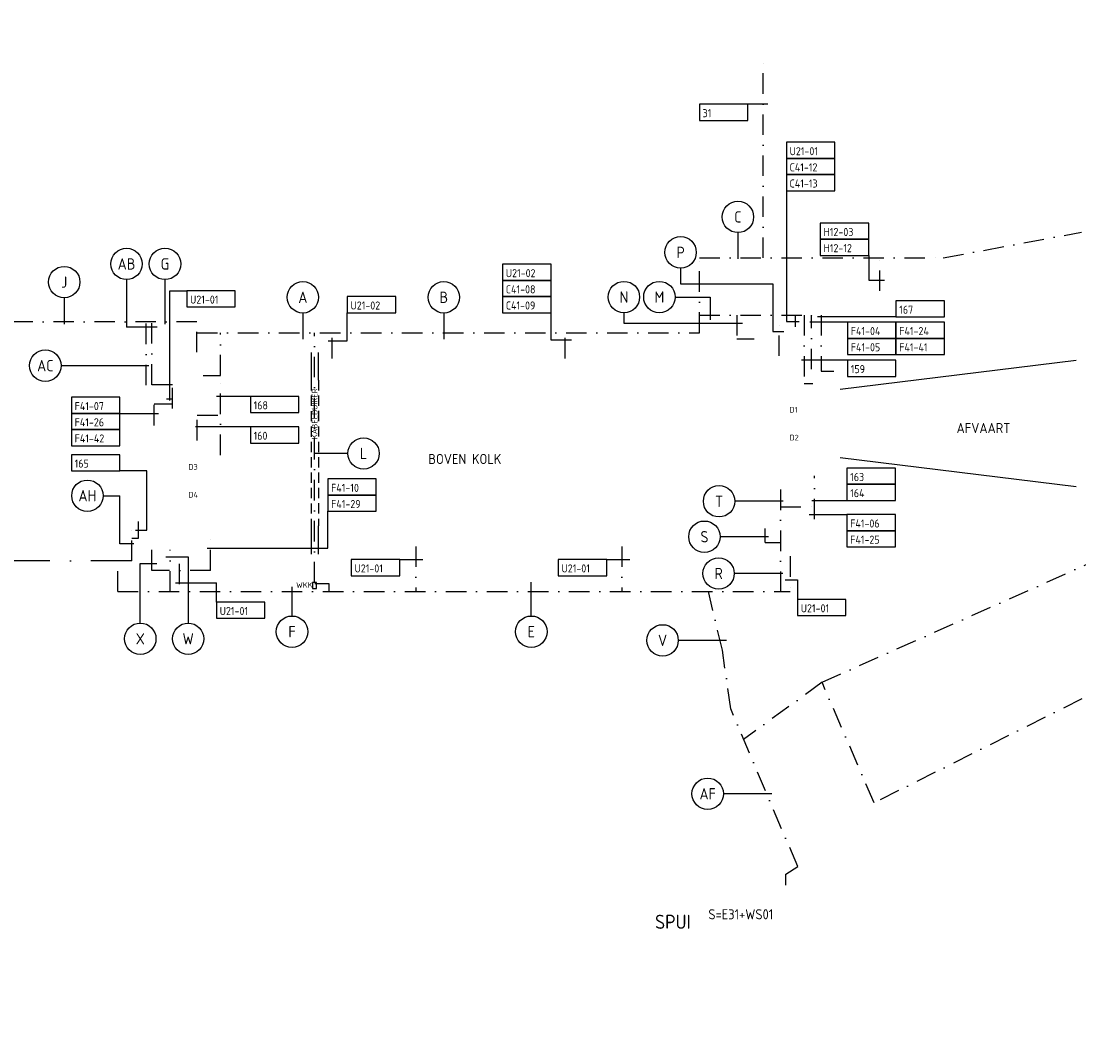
# Model space of a CAD drawing. Header units: millimetres. Extents: x 91485617 to 92694167, y 117439079 to 119063934.
# Tile 2 of 5: x 92178487 to 92309492, y 117971409 to 118097525. Entities that reach past the tile are written whole.
import ezdxf
from ezdxf.enums import TextEntityAlignment as Align

# ---------------------------------------------------------------- set-up
doc = ezdxf.new("R2010")
doc.units = ezdxf.units.MM
doc.header["$LTSCALE"] = 200
doc.linetypes.add('DASHDOT', pattern=[25.4, 12.7, -6.35, 0, -6.35])
doc.linetypes.add('HIDDEN', pattern=[9.525, 6.35, -3.175])
for name, color, linetype in [('0-25', 7, 'Continuous'), ('0-50', 3, 'Continuous'), ('B-25', 7, 'Continuous'), ('B-35', 2, 'Continuous'), ('S-25', 7, 'Continuous'), ('T-25', 7, 'Continuous'), ('T-70', 5, 'Continuous')]:
    doc.layers.add(name, color=color, linetype=linetype)
doc.layers.add('0-70', color=5, linetype='Continuous', plot=False)
doc.styles.add('ISO', font='ISO.SHX')
doc.styles.add('Maatvoering', font='iso.shx')
doc.styles.get("Standard").update_dxf_attribs({"font": 'iso.shx'})

# ---------------------------------------------------------------- blocks, each defined once
blk = doc.blocks.new('0301B5')
at = {"layer": 'S-25'}
for p, q in [((15, 0), (0, 0)), ((0, 0), (0, -5)), ((15, -5), (15, 0)), ((0, -5), (15, -5))]:
    blk.add_line(p, q, dxfattribs=at)
at = {"layer": 'B-25', "style": 'ISO'}
blk.add_attdef('KA', (1, -4), '', height=2.5, dxfattribs=at)

msp = doc.modelspace()

# ---------------------------------------------------------------- linework, layer by layer
at = {"layer": '0-25'}
for p, q in [((92270970, 118087231), (92268486, 118087231)), ((92273267, 118076526), (92273267, 118060351)), ((92267262, 118071344), (92267262, 118068094)), ((92283471, 118068521), (92283471, 118065470)), ((92260168, 118066959), (92260168, 118065012)), ((92191538, 118065524), (92191538, 118059642)), ((92196303, 118065524), (92196303, 118060028)), ((92283471, 118065470), (92285427, 118065470)), ((92196883, 118050551), (92196883, 118064154)), ((92196883, 118064154), (92199010, 118064154)), ((92260168, 118065012), (92271580, 118065012)), ((92271580, 118065012), (92271580, 118059120)), ((92183821, 118063278), (92183821, 118060028)), ((92259478, 118063365), (92263844, 118063365)), ((92263844, 118063365), (92263844, 118060557)), ((92213379, 118061395), (92213379, 118058145)), ((92218879, 118057964), (92218879, 118061424)), ((92230839, 118061395), (92230839, 118058145)), ((92244118, 118058037), (92244118, 118061424)), ((92253146, 118061422), (92253146, 118060144)), ((92253146, 118060144), (92267816, 118060144)), ((92273267, 118060351), (92274837, 118060351)), ((92280844, 118060254), (92276168, 118060254)), ((92286844, 118060901), (92277118, 118060901)), ((92195337, 118059642), (92191538, 118059642)), ((92271580, 118059120), (92272968, 118059120)), ((92216530, 118057964), (92218879, 118057964)), ((92246646, 118058037), (92244118, 118058037)), ((92183423, 118054875), (92194284, 118054875)), ((92280844, 118055545), (92275154, 118055545)), ((92279916, 118051963), (92309174, 118055539)), ((92206876, 118051065), (92202688, 118051065)), ((92190710, 118048962), (92195488, 118048962)), ((92206876, 118047296), (92200077, 118047296)), ((92218952, 118044002), (92214748, 118044002)), ((92279916, 118043495), (92309174, 118039919)), ((92194056, 118041854), (92190710, 118041854)), ((92194056, 118034496), (92194056, 118041854)), ((92190710, 118032823), (92190710, 118038769)), ((92272867, 118038084), (92266872, 118038084)), ((92276401, 118038189), (92280771, 118038189)), ((92216476, 118032294), (92216476, 118036845)), ((92276103, 118036433), (92280771, 118036433)), ((92192670, 118034496), (92194056, 118034496)), ((92271056, 118033698), (92265062, 118033698)), ((92192431, 118032823), (92190710, 118032823)), ((92196425, 118031204), (92199173, 118031204)), ((92199173, 118031204), (92199173, 118023003)), ((92201521, 118032294), (92216476, 118032294)), ((92193244, 118023003), (92193244, 118030379)), ((92193244, 118030379), (92195274, 118030379)), ((92225379, 118030872), (92228227, 118030872)), ((92251015, 118030872), (92253864, 118030872)), ((92272812, 118029147), (92266817, 118029147)), ((92197590, 118027993), (92202678, 118027993)), ((92202678, 118025599), (92202678, 118027993)), ((92212036, 118023881), (92212036, 118027493)), ((92241675, 118023881), (92241675, 118028085)), ((92273123, 118028368), (92274650, 118028368)), ((92274650, 118028368), (92274650, 118025936)), ((92265871, 118020863), (92259876, 118020863)), ((92271460, 118001869), (92265465, 118001869))]:
    msp.add_line(p, q, dxfattribs=at)
at = {"layer": '0-25', "elevation": 105241}
msp.add_lwpolyline([(92214572, 118027284), (92215052, 118027284), (92215052, 118028029), (92214572, 118028029)], close=True, dxfattribs=at)
at = {"layer": '0-25'}
for centre in [(92267262, 118073288), (92260168, 118068903), (92191538, 118067467), (92196303, 118067467), (92183821, 118065222), (92213379, 118063338), (92230839, 118063338), (92253146, 118063365), (92257535, 118063365), (92181480, 118054875), (92220896, 118044002), (92186690, 118038769), (92264928, 118038084), (92263118, 118033698), (92264874, 118029147), (92212036, 118021937), (92241675, 118021937), (92193244, 118021059), (92199173, 118021059), (92257932, 118020863), (92263521, 118001869)]:
    msp.add_circle(centre, 1944, dxfattribs=at)
at = {"layer": '0-50', "linetype": 'HIDDEN'}
for p, q in [((92214422, 118053067, 112275), (92214422, 118035076, 112275)), ((92215322, 118053075, 112275), (92215322, 118035065, 112275))]:
    msp.add_line(p, q, dxfattribs=at)
at = {"layer": '0-70'}
msp.add_circle((92089892, 118043354), 604275, dxfattribs=at)
at = {"layer": 'B-25'}
msp.add_line((92188634, 118038769), (92190710, 118038769), dxfattribs=at)
at = {"layer": 'T-25'}
for p, q in [((92214422, 118056505, 112275), (92214422, 118053067, 112275)), ((92215322, 118053075, 112275), (92215322, 118056507, 112275)), ((92214422, 118035064, 112275), (92214422, 118031541, 112275)), ((92215322, 118031534, 112275), (92215322, 118035065, 112275))]:
    msp.add_line(p, q, dxfattribs=at)
at = {"layer": 'T-70', "linetype": 'DASHDOT'}
for p, q in [((92270402, 118068209), (92270402, 118093463)), ((92277679, 118015676), (92419322, 118078716, 112546)), ((92292690, 118068209), (92309809, 118071408)), ((92262490, 118058938), (92262490, 118068209)), ((92262490, 118068209), (92292690, 118068209)), ((92284835, 118064128), (92284835, 118068209)), ((92200255, 118060290), (92177438, 118060290)), ((92193951, 118052457), (92193951, 118060290)), ((92194681, 118052521, 116112), (92194681, 118060290, 116112)), ((92200255, 118056532), (92200255, 118060290)), ((92262490, 118061140), (92277572, 118061140)), ((92267127, 118061140), (92267127, 118058180)), ((92272354, 118056075), (92272354, 118061140)), ((92274414, 118059670), (92274414, 118061140)), ((92275450, 118061140), (92275450, 118052668)), ((92276388, 118054433), (92276388, 118061140)), ((92277572, 118061140), (92277572, 118054173)), ((92200255, 118058938), (92262490, 118058938)), ((92203174, 118053655), (92203174, 118058938)), ((92214812, 118028029, 105241), (92214812, 118058938, 105241)), ((92217022, 118055775, 116112), (92217022, 118058938, 116112)), ((92245872, 118055775, 116112), (92245872, 118058938, 116112)), ((92267127, 118058180), (92269291, 118058180)), ((92201041, 118053655), (92203174, 118053655)), ((92203174, 118043806), (92203174, 118053655)), ((92277572, 118054173), (92279151, 118054173)), ((92197219, 118052521, 116112), (92194681, 118052521, 116112)), ((92197219, 118049578, 116112), (92197219, 118052521, 116112)), ((92275450, 118052668), (92276554, 118052668)), ((92196480, 118050769), (92197219, 118050769)), ((92194971, 118047473), (92194971, 118050156)), ((92194971, 118050156), (92197219, 118050156)), ((92200295, 118045618), (92200295, 118048735)), ((92200295, 118048735), (92203174, 118048735)), ((92276759, 118035862), (92276759, 118041240)), ((92272531, 118039542), (92272531, 118026925)), ((92272531, 118037400), (92276759, 118037400)), ((92193008, 118033536), (92193008, 118035597)), ((92192201, 118030696), (92192201, 118034880)), ((92201950, 118029520), (92201950, 118034468)), ((92270647, 118032973), (92270647, 118034699)), ((92192201, 118033536), (92193008, 118033536)), ((92194657, 118029520), (92194657, 118032391)), ((92227376, 118032499, 111663), (92227376, 118026908, 111663)), ((92252876, 118032499, 111663), (92252876, 118026918, 111663)), ((92270647, 118032973), (92272531, 118032973)), ((92196956, 118026897), (92196956, 118032082)), ((92273750, 118031271), (92273750, 118026926)), ((92190453, 118026895), (92190453, 118030696)), ((92198076, 118030346, 112245), (92198076, 118026897, 112245)), ((92201950, 118029520), (92194657, 118029520)), ((92214856, 118027907), (92216596, 118027907)), ((92216596, 118027907), (92216596, 118026904)), ((92190453, 118026895), (92273750, 118026925)), ((92265339, 118019641), (92263611, 118026895)), ((92266376, 118012387), (92265339, 118019641)), ((92318942, 118018167), (92284137, 118000762)), ((92277679, 118015676), (92267957, 118008601)), ((92284137, 118000762), (92277679, 118015676)), ((92274668, 117992872), (92266376, 118012387)), ((92273200, 117991922, 112126), (92274668, 117992872)), ((92273200, 117990566, 112126), (92273200, 117991922, 112126))]:
    msp.add_line(p, q, dxfattribs=at)
at = {"layer": 'T-70', "linetype": 'DASHDOT', "ltscale": 2}
msp.add_line((92192201, 118030696), (92117822, 118030696, 111736), dxfattribs=at)

# ---------------------------------------------------------------- block references
at = {"xscale": 400, "yscale": 400, "zscale": 400}
for p, values in [((92262486, 118087231), {'KA': '31'}), ((92273267, 118082526), {'KA': 'U21-01'}), ((92273267, 118080526), {'KA': 'C41-12'}), ((92273267, 118078526), {'KA': 'C41-13'}), ((92277471, 118072521), {'KA': 'H12-03'}), ((92277471, 118070521), {'KA': 'H12-12'}), ((92238118, 118067424), {'KA': 'U21-02'}), ((92238118, 118065424), {'KA': 'C41-08'}), ((92199010, 118064154), {'KA': 'U21-01'}), ((92218879, 118063424), {'KA': 'U21-02'}), ((92238118, 118063424), {'KA': 'C41-09'}), ((92286844, 118062901), {'KA': '167'}), ((92280844, 118060254), {'KA': 'F41-04'}), ((92286844, 118060254), {'KA': 'F41-24'}), ((92280844, 118058254), {'KA': 'F41-05'}), ((92286844, 118058254), {'KA': 'F41-41'}), ((92280844, 118055545), {'KA': '159'}), ((92184710, 118050962), {'KA': 'F41-07'}), ((92206876, 118051065), {'KA': '168'}), ((92184710, 118048962), {'KA': 'F41-26'}), ((92184710, 118046962), {'KA': 'F41-42'}), ((92206876, 118047296), {'KA': '160'}), ((92184710, 118043854), {'KA': '165'}), ((92280771, 118042189), {'KA': '163'}), ((92216476, 118040845), {'KA': 'F41-10'}), ((92280771, 118040189), {'KA': '164'}), ((92216476, 118038845), {'KA': 'F41-29'}), ((92280771, 118036433), {'KA': 'F41-06'}), ((92280771, 118034433), {'KA': 'F41-25'}), ((92219379, 118030872), {'KA': 'U21-01'}), ((92245015, 118030872), {'KA': 'U21-01'}), ((92274650, 118025936), {'KA': 'U21-01'}), ((92202678, 118025599), {'KA': 'U21-01'})]:
    msp.add_blockref('0301B5', p, dxfattribs=at).add_auto_attribs(values)

# ---------------------------------------------------------------- texts
at = {"layer": 'B-25'}
for s, p in [('C', (92267262, 118073288)), ('P', (92260168, 118068903)), ('AB', (92191538, 118067467)), ('G', (92196303, 118067467)), ('J', (92183821, 118065222)), ('A', (92213379, 118063338)), ('B', (92230839, 118063338)), ('N', (92253146, 118063365)), ('M', (92257535, 118063365)), ('AC', (92181480, 118054875)), ('L', (92220896, 118044002)), ('AH', (92186690, 118038769)), ('T', (92264928, 118038084)), ('S', (92263118, 118033698)), ('R', (92264874, 118029147)), ('F', (92212036, 118021937)), ('E', (92241675, 118021937)), ('X', (92193244, 118021059)), ('W', (92199173, 118021059)), ('V', (92257932, 118020863)), ('AF', (92263521, 118001869))]:
    msp.add_text(s, height=1400, dxfattribs=at).set_placement(p, align=Align.MIDDLE_CENTER)
msp.add_text('S=E31+WS01', height=1250, dxfattribs=at).set_placement((92263605, 117986329, 256458))
at = {"layer": 'B-35'}
msp.add_text('KABELDUIKER', height=700, rotation=90, dxfattribs=at).set_placement((92215187, 118045772, 102583))
for s, p in [('D1', (92273646, 118049071, 102583)), ('D2', (92273646, 118045620, 102583)), ('D3', (92199194, 118041997, 102636)), ('D4', (92199194, 118038546, 102636)), ('WKK', (92212541, 118027366, 102583))]:
    msp.add_text(s, height=700, dxfattribs=at).set_placement(p)
at = {"layer": 'B-35', "style": 'Maatvoering'}
for s, height, p in [('AFVAART', 1250, (92294350, 118046528)), ('BOVEN KOLK', 1250, (92228913, 118042697)), ('SPUI', 1750, (92257007, 117985147))]:
    msp.add_text(s, height=height, dxfattribs=at).set_placement(p)

doc.saveas('drawing.dxf')
